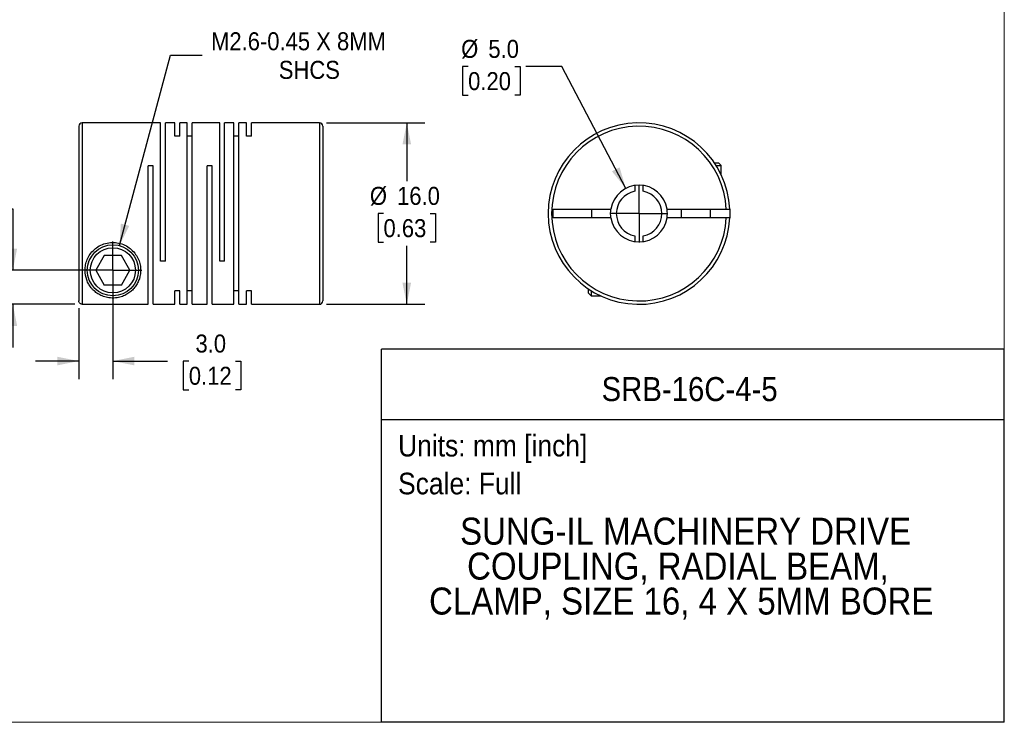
# Model space of a CAD drawing. Header units: millimetres. Extents: x 0 to 140, y 0 to 108.
# Tile 2 of 3: x 53 to 140, y 0 to 62. Entities that reach past the tile are written whole.
import ezdxf
from ezdxf.enums import TextEntityAlignment as Align

# ---------------------------------------------------------------- set-up
doc = ezdxf.new("R2010")
doc.units = ezdxf.units.MM
doc.header["$LTSCALE"] = 0.5
doc.linetypes.add('SLD-Solid', pattern=[0])
doc.layers.add('SLD-0', color=7, linetype='SLD-Solid', lineweight=25)
doc.layers.add('TEXT', color=140, linetype='SLD-Solid', lineweight=25)
doc.styles.add('SLDTEXTSTYLE0', font='GOTHIC.TTF', dxfattribs={"width": 0.913})
doc.dimstyles.new('SLDDIMSTYLE0', dxfattribs={"dimtxt": 1.5875, "dimasz": 1.905, "dimexe": 0, "dimexo": 0.0625, "dimgap": 0.396875, "dimtad": 0, "dimtih": 1, "dimtoh": 1, "dimdec": 1, "dimrnd": 1e-09, "dimzin": 4, "dimdsep": 46, "dimtxsty": 'SLDTEXTSTYLE0', "dimsah": 1, "dimcen": 0, "dimadec": 0, "dimazin": 1, "dimtfac": 1, "dimtdec": 1, "dimtofl": 0, "dimtmove": 0, "dimatfit": 3, "dimfxl": 0, "dimfrac": 2, "dimtolj": 1, "dimtzin": 12, "dimarcsym": 0})
doc.dimstyles.new('SLDDIMSTYLE1', dxfattribs={"dimtxt": 1.5875, "dimasz": 1.905, "dimexe": 0, "dimexo": 0.0625, "dimgap": 0.396875, "dimtad": 0, "dimtih": 1, "dimtoh": 1, "dimdec": 1, "dimrnd": 1e-09, "dimzin": 4, "dimdsep": 46, "dimtxsty": 'SLDTEXTSTYLE0', "dimsah": 1, "dimcen": 0.09, "dimadec": 0, "dimazin": 1, "dimtfac": 1, "dimtdec": 1, "dimtmove": 0, "dimatfit": 0, "dimfxl": 0, "dimfrac": 2, "dimtolj": 1, "dimtzin": 12, "dimarcsym": 0})
doc.dimstyles.new('SLDDIMSTYLE2', dxfattribs={"dimtxt": 1.5875, "dimasz": 1.905, "dimexe": 0, "dimexo": 0.0625, "dimgap": 0.396875, "dimtad": 0, "dimtih": 1, "dimtoh": 1, "dimdec": 1, "dimrnd": 1e-09, "dimzin": 4, "dimdsep": 46, "dimtxsty": 'SLDTEXTSTYLE0', "dimsah": 1, "dimcen": 0.09, "dimadec": 0, "dimazin": 1, "dimtfac": 1, "dimtdec": 1, "dimtofl": 0, "dimtmove": 0, "dimatfit": 3, "dimfxl": 0, "dimfrac": 2, "dimtolj": 1, "dimtzin": 12, "dimarcsym": 0})
doc.dimstyles.new('SLDDIMSTYLE3', dxfattribs={"dimtxt": 1.5875, "dimasz": 1.905, "dimexe": 0, "dimexo": 0.0625, "dimgap": 0.396875, "dimtad": 0, "dimtih": 1, "dimtoh": 1, "dimdec": 1, "dimrnd": 1e-09, "dimzin": 12, "dimdsep": 46, "dimtxsty": 'SLDTEXTSTYLE0', "dimsah": 1, "dimcen": 0, "dimadec": 0, "dimazin": 3, "dimtfac": 1, "dimtdec": 1, "dimtofl": 0, "dimtmove": 0, "dimatfit": 3, "dimfxl": 0, "dimfrac": 2, "dimtolj": 1, "dimtzin": 12, "dimarcsym": 0})

# ---------------------------------------------------------------- blocks, each defined once
blk = doc.blocks.new('Block2')
at = {"color": 7, "linetype": 'SLD-Solid', "lineweight": 18}
for q in [(139.701, 107.951), (0.001, 0.001)]:
    blk.add_line((139.701, 0.001), q, dxfattribs=at)
blk = doc.blocks.new('SW_NOTE_0')
at = {"layer": 'TEXT', "color": 0, "insert": (0, 2.433), "char_height": 1.905, "attachment_point": 1, "style": 'SLDTEXTSTYLE0'}
blk.add_mtext('Scale: Full', dxfattribs=at)
blk = doc.blocks.new('SW_NOTE_0_1')
at = {"layer": 'TEXT', "color": 0, "insert": (0, 2.433), "char_height": 1.905, "attachment_point": 1, "style": 'SLDTEXTSTYLE0'}
blk.add_mtext('Units: mm [inch]', dxfattribs=at)
blk = doc.blocks.new('Block1')
at = {"layer": 'TEXT'}
for p, q in [((139.701, 32.882), (84.822, 32.882)), ((84.822, 0.001), (84.822, 32.882)), ((139.701, 0.001), (139.701, 32.882)), ((84.822, 26.698), (139.701, 26.698)), ((139.701, 0.001), (84.822, 0.001))]:
    blk.add_line(p, q, dxfattribs=at)
at = {"layer": 'TEXT', "color": 140}
for name, p in [('SW_NOTE_0_1', (86.294, 22.902)), ('SW_NOTE_0', (86.294, 19.564))]:
    blk.add_blockref(name, p, dxfattribs=at)
at = {"layer": 'TEXT', "color": 140, "style": 'SLDTEXTSTYLE0', "width": 0.913}
for tag, height, p in [('AUTOATTR0', 2.117, (104.221, 27.676)), ('AUTOATTR1_0', 2.381, (91.756, 14.943)), ('AUTOATTR1_1', 2.381, (92.372, 11.864)), ('AUTOATTR1_2', 2.381, (89.023, 8.785))]:
    blk.add_attdef(tag, text='', height=height, dxfattribs=at).set_placement(p, align=Align.BOTTOM_LEFT)
blk = doc.blocks.new('_D_1')
at = {"layer": 'SLD-0'}
for p, q in [((61.166, 39.205), (61.166, 30.252)), ((58.166, 36.514), (58.166, 30.252)), ((58.166, 31.84), (54.356, 31.84)), ((61.166, 31.84), (65.983, 31.84)), ((67.859, 31.827), (67.375, 31.827)), ((67.375, 31.827), (67.375, 29.307)), ((71.964, 31.827), (72.448, 31.827)), ((72.448, 31.827), (72.448, 29.307)), ((67.375, 29.307), (67.859, 29.307)), ((72.448, 29.307), (71.964, 29.307))]:
    blk.add_line(p, q, dxfattribs=at)
for points in [[(58.166, 31.84), (56.261, 32.221), (56.261, 31.459)], [(61.166, 31.84), (63.071, 31.459), (63.071, 32.221)]]:
    blk.add_solid(points, dxfattribs=at)
at = {"layer": 'SLD-0', "char_height": 1.5875, "attachment_point": 1, "style": 'SLDTEXTSTYLE0'}
for s, insert in [('3.0', (68.445, 34.178)), ('0.12', (67.859, 31.335))]:
    blk.add_mtext(s, dxfattribs=dict(at, insert=insert))
blk = doc.blocks.new('_D_2')
at = {"layer": 'SLD-0'}
for p, q in [((42.551, 45.255), (42.068, 45.255)), ((42.068, 45.255), (42.068, 42.735)), ((46.657, 45.255), (47.14, 45.255)), ((47.14, 45.255), (47.14, 42.735)), ((49.176, 45.267), (52.351, 45.267)), ((52.351, 45.267), (52.351, 39.84)), ((42.068, 42.735), (42.551, 42.735)), ((47.14, 42.735), (46.657, 42.735)), ((60.531, 39.84), (50.763, 39.84)), ((57.831, 36.848), (50.763, 36.848)), ((52.351, 36.848), (52.351, 33.038))]:
    blk.add_line(p, q, dxfattribs=at)
for points in [[(52.351, 39.84), (52.732, 41.745), (51.97, 41.745)], [(52.351, 36.848), (51.97, 34.943), (52.732, 34.943)]]:
    blk.add_solid(points, dxfattribs=at)
at = {"layer": 'SLD-0', "char_height": 1.5875, "attachment_point": 1, "style": 'SLDTEXTSTYLE0'}
for s, insert in [('3.0', (43.138, 47.605)), ('0.12', (42.551, 44.763))]:
    blk.add_mtext(s, dxfattribs=dict(at, insert=insert))
blk = doc.blocks.new('_D_3')
at = {"layer": 'SLD-0'}
for p, q in [((80.001, 52.84), (88.649, 52.84)), ((87.061, 52.84), (87.061, 47.682)), ((85.008, 44.84), (84.525, 44.84)), ((84.525, 44.84), (84.525, 42.319)), ((89.114, 44.84), (89.598, 44.84)), ((89.598, 44.84), (89.598, 42.319)), ((84.525, 42.319), (85.008, 42.319)), ((87.061, 36.84), (87.061, 41.997)), ((89.598, 42.319), (89.114, 42.319)), ((80.001, 36.84), (88.649, 36.84))]:
    blk.add_line(p, q, dxfattribs=at)
for points in [[(87.061, 52.84), (86.68, 50.935), (87.442, 50.935)], [(87.061, 36.84), (87.442, 38.745), (86.68, 38.745)]]:
    blk.add_solid(points, dxfattribs=at)
at = {"layer": 'SLD-0', "char_height": 1.5875, "attachment_point": 1, "style": 'SLDTEXTSTYLE0'}
for s, insert in [('%%c', (83.811, 47.19)), ('16.0', (86.205, 47.19)), ('0.63', (85.008, 44.347))]:
    blk.add_mtext(s, dxfattribs=dict(at, insert=insert))
blk = doc.blocks.new('_D_4')
at = {"layer": 'SLD-0'}
for p, q in [((61.748, 42.013), (66.243, 58.79)), ((66.243, 58.79), (69.022, 58.79))]:
    blk.add_line(p, q, dxfattribs=at)
blk.add_solid([(61.748, 42.013), (62.609, 43.754), (61.873, 43.952)], dxfattribs=at)
at = {"layer": 'SLD-0', "char_height": 1.5875, "attachment_point": 1, "style": 'SLDTEXTSTYLE0'}
for s, insert in [('M2.6-0.45 X 8MM', (69.815, 60.818)), ('SHCS', (75.784, 58.298))]:
    blk.add_mtext(s, dxfattribs=dict(at, insert=insert))
blk = doc.blocks.new('SW_CENTERMARKSYMBOL_1')
at = {"layer": 'SLD-0', "color": 0}
for q in [(0, 2.54), (-2.54, 0), (0, -2.54), (2.54, 0)]:
    blk.add_line((0, 0), q, dxfattribs=at)
blk = doc.blocks.new('_D_5')
at = {"layer": 'SLD-0'}
for p, q in [((92.465, 57.797), (91.981, 57.797)), ((91.981, 57.797), (91.981, 55.277)), ((96.57, 57.797), (97.054, 57.797)), ((97.054, 57.797), (97.054, 55.277)), ((100.713, 57.797), (97.538, 57.797)), ((106.358, 47.053), (100.713, 57.797)), ((91.981, 55.277), (92.465, 55.277)), ((97.054, 55.277), (96.57, 55.277))]:
    blk.add_line(p, q, dxfattribs=at)
blk.add_solid([(106.358, 47.053), (105.809, 48.916), (105.134, 48.562)], dxfattribs=at)
at = {"layer": 'SLD-0', "char_height": 1.5875, "attachment_point": 1, "style": 'SLDTEXTSTYLE0'}
for s, insert in [('%%c', (91.854, 60.147)), ('5.0', (94.248, 60.147)), ('0.20', (92.465, 57.305))]:
    blk.add_mtext(s, dxfattribs=dict(at, insert=insert))
blk = doc.blocks.new('SW_CENTERMARKSYMBOL_2')
at = {"layer": 'SLD-0', "color": 0}
for q in [(0, 2.54), (-2.54, 0), (0, -2.54), (2.54, 0)]:
    blk.add_line((0, 0), q, dxfattribs=at)

msp = doc.modelspace()

# ---------------------------------------------------------------- linework, layer by layer
for p, q in [((58.166, 52.54), (58.166, 37.149)), ((65.366, 52.84), (58.466, 52.84)), ((58.466, 52.84), (58.466, 36.848)), ((65.366, 40.64), (65.366, 52.84)), ((66.616, 52.84), (65.806, 52.84)), ((65.806, 40.64), (65.806, 52.84)), ((66.616, 51.648), (66.616, 52.84)), ((67.716, 52.84), (67.056, 52.84)), ((67.056, 51.648), (67.056, 52.84)), ((67.716, 36.84), (67.716, 52.84)), ((70.576, 52.84), (68.156, 52.84)), ((68.156, 36.84), (68.156, 52.84)), ((70.576, 40.64), (70.576, 52.84)), ((71.826, 52.84), (71.016, 52.84)), ((71.016, 40.64), (71.016, 52.84)), ((71.826, 36.84), (71.826, 52.84)), ((72.926, 52.84), (72.266, 52.84)), ((72.266, 36.84), (72.266, 52.84)), ((72.926, 51.648), (72.926, 52.84)), ((79.366, 52.84), (73.366, 52.84)), ((73.366, 51.648), (73.366, 52.84)), ((79.366, 52.84), (79.366, 36.84)), ((79.666, 52.54), (79.666, 37.14)), ((67.056, 51.648), (66.616, 51.648)), ((68.156, 51.648), (67.716, 51.648)), ((72.266, 51.648), (71.826, 51.648)), ((73.366, 51.648), (72.926, 51.648)), ((64.706, 49.04), (64.266, 49.04)), ((64.266, 36.848), (64.266, 49.04)), ((64.706, 36.84), (64.706, 49.04)), ((69.916, 49.04), (69.476, 49.04)), ((69.476, 36.84), (69.476, 49.04)), ((69.916, 36.84), (69.916, 49.04)), ((114.148, 49.32), (114.51, 49.32)), ((114.317, 49.06), (114.77, 49.06)), ((114.77, 49.06), (114.51, 49.32)), ((114.77, 48.222), (114.77, 49.06)), ((107.145, 47.311), (107.145, 46.804)), ((107.895, 46.804), (107.895, 47.311)), ((99.97, 45.215), (105.049, 45.215)), ((99.97, 44.465), (99.97, 45.215)), ((103.32, 45.215), (103.32, 44.465)), ((109.992, 45.215), (115.211, 45.215)), ((111.22, 45.215), (111.22, 44.465)), ((113.82, 44.465), (113.82, 45.215)), ((105.049, 44.465), (99.97, 44.465)), ((115.211, 44.465), (109.992, 44.465)), ((107.145, 42.875), (107.145, 42.368)), ((107.895, 42.368), (107.895, 42.875)), ((60.415, 41.14), (59.665, 39.84)), ((61.916, 41.14), (60.415, 41.14)), ((62.667, 39.84), (61.916, 41.14)), ((65.806, 40.64), (65.366, 40.64)), ((71.016, 40.64), (70.576, 40.64)), ((59.665, 39.84), (60.415, 38.54)), ((61.916, 38.54), (62.667, 39.84)), ((61.916, 38.54), (60.415, 38.54)), ((103.04, 38.212), (103.04, 37.85)), ((67.056, 38.031), (66.616, 38.031)), ((66.616, 36.84), (66.616, 38.031)), ((67.056, 36.84), (67.056, 38.031)), ((68.156, 38.031), (67.716, 38.031)), ((72.266, 38.031), (71.826, 38.031)), ((73.366, 38.031), (72.926, 38.031)), ((72.926, 36.84), (72.926, 38.031)), ((73.366, 36.84), (73.366, 38.031)), ((103.04, 37.85), (103.3, 37.59)), ((103.3, 38.043), (103.3, 37.59)), ((103.3, 37.59), (104.139, 37.59)), ((58.466, 36.848), (64.266, 36.848)), ((64.706, 36.84), (66.616, 36.84)), ((67.056, 36.84), (67.716, 36.84)), ((68.156, 36.84), (69.476, 36.84)), ((69.916, 36.84), (71.826, 36.84)), ((72.266, 36.84), (72.926, 36.84)), ((73.366, 36.84), (79.366, 36.84))]:
    msp.add_line(p, q)
at = {"flags": 128}
for points in [[(105.02, 44.84), (105.031, 45.07), (105.049, 45.215)], [(115.512, 45.215), (115.52, 44.84), (115.512, 44.465)], [(105.049, 44.465), (105.031, 44.609), (105.02, 44.84)]]:
    msp.add_lwpolyline(points, dxfattribs=at)
for radius in [2.25, 1.99]:
    msp.add_circle((61.166, 39.84), radius)
for centre, radius, start, end in [((58.466, 52.54), 0.3, 90, 180), ((79.366, 52.54), 0.3, 0, 90), ((107.52, 44.84), 8, 2.68672, 357.31328), ((107.52, 44.84), 7.7, 2.79148, 357.20852), ((107.52, 44.84), 2.5, 8.62693, 171.37307), ((107.52, 44.84), 2, 100.80692, 259.19308), ((107.52, 44.84), 2, 280.80692, 79.19308), ((107.52, 44.84), 2.5, 351.37307, 8.62693), ((107.52, 44.84), 2.5, 188.62693, 351.37307), ((79.366, 37.14), 0.3, 270, 0)]:
    msp.add_arc(centre, radius, start, end)
for points, knots in [([(115.211, 45.215), (115.23, 45.215), (115.267, 45.215), (115.32, 45.215), (115.367, 45.215), (115.408, 45.215), (115.442, 45.215), (115.469, 45.215), (115.489, 45.215), (115.502, 45.215), (115.51, 45.215), (115.511, 45.215), (115.512, 45.215)], [0, 0, 0, 0, 0.1203087, 0.2361044, 0.3473865, 0.4541545, 0.5564083, 0.6541485, 0.747376, 0.8360922, 0.9202993, 1, 1, 1, 1]), ([(115.512, 44.465), (115.511, 44.465), (115.509, 44.465), (115.492, 44.464), (115.463, 44.464), (115.419, 44.464), (115.361, 44.464), (115.29, 44.464), (115.238, 44.465), (115.211, 44.465)], [0, 0, 0, 0, 0.115286, 0.239762, 0.373429, 0.516289, 0.668341, 0.82958, 1, 1, 1, 1]), ([(58.716, 39.84), (58.716, 39.536), (58.8, 39.108), (59.027, 38.622), (59.205, 38.362), (59.374, 38.165), (59.559, 37.981), (59.834, 37.77), (60.151, 37.601), (60.442, 37.495), (60.69, 37.431), (60.959, 37.393), (61.353, 37.383), (61.715, 37.442), (62.017, 37.538), (62.292, 37.655), (62.591, 37.834), (62.893, 38.088), (63.147, 38.381), (63.355, 38.716), (63.563, 39.216), (63.65, 39.802), (63.56, 40.432), (63.389, 40.91), (63.111, 41.363), (62.721, 41.76), (62.236, 42.069), (61.682, 42.259), (61.093, 42.312), (60.508, 42.224), (59.968, 42.003), (59.504, 41.668), (59.14, 41.253), (58.889, 40.791), (58.745, 40.31), (58.716, 39.996), (58.716, 39.84)], [0, 0, 0, 0, 0.06244, 0.093731, 0.124853, 0.137327, 0.156118, 0.187482, 0.218887, 0.235821, 0.250308, 0.266633, 0.281717, 0.312854, 0.327321, 0.344206, 0.375479, 0.406632, 0.437627, 0.468821, 0.500014, 0.562246, 0.594261, 0.624689, 0.655845, 0.687069, 0.717769, 0.749649, 0.780948, 0.812125, 0.844013, 0.874748, 0.905944, 0.937296, 0.967758, 1, 1, 1, 1]), ([(58.466, 36.848), (58.453, 36.849), (58.427, 36.85), (58.388, 36.858), (58.326, 36.879), (58.247, 36.931), (58.193, 37.015), (58.169, 37.09), (58.167, 37.129), (58.166, 37.149)], [0, 0, 0, 0, 0.082247, 0.165445, 0.251022, 0.500718, 0.749744, 0.875114, 1, 1, 1, 1])]:
    msp.add_open_spline(points, degree=3, knots=knots)

# ---------------------------------------------------------------- block references
at = {"color": 7, "linetype": 'Continuous'}
msp.add_blockref('Block2', (0, 0), dxfattribs=at)
msp.add_blockref('Block1', (0, 0), dxfattribs=at).add_auto_attribs({'AUTOATTR0': 'SRB-16C-4-5', 'AUTOATTR1_0': 'SUNG-IL MACHINERY DRIVE ', 'AUTOATTR1_1': 'COUPLING, RADIAL BEAM, ', 'AUTOATTR1_2': 'CLAMP, SIZE 16, 4 X 5MM BORE'})
at = {"layer": 'SLD-0'}
for name, p in [('SW_CENTERMARKSYMBOL_2', (107.52, 44.84)), ('SW_CENTERMARKSYMBOL_1', (61.166, 39.84))]:
    msp.add_blockref(name, p, dxfattribs=at)

# ---------------------------------------------------------------- dimensions: what is measured, and where the dimension line sits
dim = msp.add_diameter_dim_2p(p1=(60.583, 37.666), p2=(61.748, 42.013), text='M2.6-0.45 X 8MM\\PSHCS', dimstyle='SLDDIMSTYLE3', override={"dimpost": '<>'}, dxfattribs=at)
dim.commit()
dim.dimension.update_dxf_attribs({"geometry": '_D_4', "text_midpoint": (78.421, 58.79), "dimtype": 163})
dim = msp.add_diameter_dim_2p(p1=(108.683, 42.626), p2=(106.358, 47.053), dimstyle='SLDDIMSTYLE0', dxfattribs=at)
dim.commit()
dim.dimension.update_dxf_attribs({"geometry": '_D_5', "text_midpoint": (94.517, 57.797), "dimtype": 163})
dim = msp.add_linear_dim(base=(87.061, 52.84), p1=(79.366, 36.84), p2=(79.366, 52.84), angle=90, text='%%c<>', dimstyle='SLDDIMSTYLE2', dxfattribs=at)
dim.commit()
dim.dimension.update_dxf_attribs({"geometry": '_D_3', "text_midpoint": (87.061, 44.84), "dimtype": 160})
dim = msp.add_linear_dim(base=(52.351, 39.84), p1=(58.466, 36.848), p2=(61.166, 39.84), angle=90, dimstyle='SLDDIMSTYLE1', dxfattribs=at)
dim.commit()
dim.dimension.update_dxf_attribs({"geometry": '_D_2', "text_midpoint": (52.351, 45.267), "dimtype": 160})
dim = msp.add_linear_dim(base=(61.166, 31.84), p1=(58.166, 37.149), p2=(61.166, 39.84), dimstyle='SLDDIMSTYLE1', dxfattribs=at)
dim.commit()
dim.dimension.update_dxf_attribs({"geometry": '_D_1', "text_midpoint": (69.911, 31.84), "dimtype": 160})

doc.saveas('drawing.dxf')
